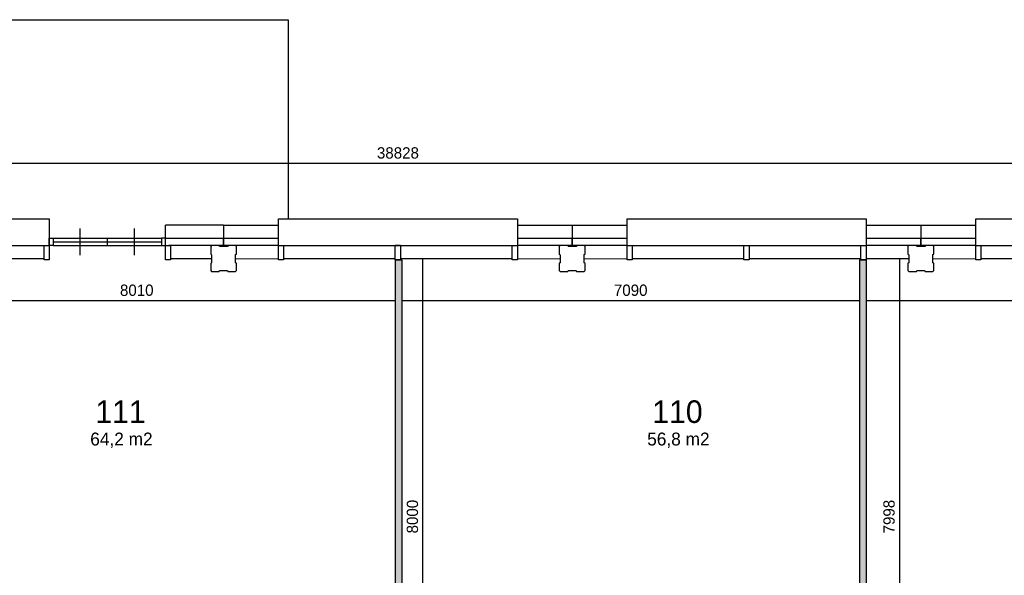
# Model space of a CAD drawing. Extents: x 126249 to 198477, y 373 to 102273.
# Tile 52 of 54: x 156491 to 171741, y 93663 to 102273. Entities that reach past the tile are written whole.
import ezdxf

# ---------------------------------------------------------------- set-up
doc = ezdxf.new("R2010")
doc.units = 0
doc.header["$MEASUREMENT"] = 0
doc.header["$PDMODE"] = 35
doc.header["$PDSIZE"] = -0.5
doc.layers.get('0').update_dxf_attribs({"linetype": 'CONTINUOUS'})
doc.layers.get('DEFPOINTS').update_dxf_attribs({"linetype": 'CONTINUOUS'})
for name, color, linetype in [('AL21----_BUITENWAND', 252, 'CONTINUOUS'), ('AL22----_BINNENWAND', 252, 'CONTINUOUS'), ('AL31----_BUITENKOZIJN', 252, 'CONTINUOUS'), ('AM$1A---_MAATVOERING', 252, 'CONTINUOUS'), ('Betonpalen', 252, 'CONTINUOUS'), ('LAYER01', 252, 'CONTINUOUS'), ('M2', 252, 'CONTINUOUS'), ('UNUSEDHATCH', 252, 'CONTINUOUS')]:
    doc.layers.add(name, color=color, linetype=linetype)
doc.styles.add('B-01', font='b-gbp')
doc.dimstyles.new('BBA_STAND', dxfattribs={"dimtxt": 175, "dimasz": 1, "dimexe": 1, "dimexo": 0.001, "dimgap": 75, "dimtad": 1, "dimdec": 0, "dimzin": 0, "dimdsep": 46, "dimtxsty": 'B-01', "dimblk": 'NONE', "dimblk1": 'NONE', "dimblk2": 'PIJL1', "dimcen": 1, "dimse1": 1, "dimse2": 1, "dimclrd": 256, "dimclre": 1, "dimclrt": 256, "dimadec": 0, "dimazin": 0, "dimtfac": 1, "dimtdec": 0, "dimtmove": 0, "dimatfit": 0, "dimldrblk": 'PIJL1', "dimfxl": 1, "dimtolj": 1, "dimtzin": 0, "dimarcsym": 0})

# ---------------------------------------------------------------- blocks, each defined once
blk = doc.blocks.new('*D23')
at = {"layer": 'AM$1A---_MAATVOERING', "lineweight": -2, "transparency": 16777216}
blk.add_line((181763, 100045), (142935, 100045), dxfattribs=at)
at = {"layer": 'DEFPOINTS', "color": 0, "transparency": 16777216}
for p in [(142935, 100045), (142935, 99087), (181763, 99087)]:
    blk.add_point(p, dxfattribs=at)
at = {"layer": 'AM$1A---_MAATVOERING', "transparency": 16777216, "insert": (162349, 100208), "char_height": 175, "attachment_point": 5, "style": 'B-01'}
blk.add_mtext('\\A1;38828', dxfattribs=at)
blk = doc.blocks.new('_None')
blk = doc.blocks.new('PIJL1')
at = {"color": 1, "linetype": 'ByBlock'}
blk.add_line((0, 83), (0, -83), dxfattribs=at)
blk.add_solid([(-100, 17), (-100, -17), (0, 0)], dxfattribs=at)
blk = doc.blocks.new('*D24')
at = {"layer": 'AM$1A---_MAATVOERING', "lineweight": -2, "transparency": 16777216}
blk.add_line((181249, 97917), (169599, 97917), dxfattribs=at)
at = {"layer": 'DEFPOINTS', "color": 0, "transparency": 16777216}
for p in [(169599, 98056), (181249, 98056), (169599, 97917)]:
    blk.add_point(p, dxfattribs=at)
at = {"layer": 'AM$1A---_MAATVOERING', "transparency": 16777216, "insert": (175424, 98080), "char_height": 175, "attachment_point": 5, "style": 'B-01'}
blk.add_mtext('\\A1;11650', dxfattribs=at)
blk = doc.blocks.new('*D25')
at = {"layer": 'AM$1A---_MAATVOERING', "lineweight": -2, "transparency": 16777216}
blk.add_line((170118, 98572), (170118, 90573), dxfattribs=at)
at = {"layer": 'DEFPOINTS', "color": 0, "transparency": 16777216}
for p in [(170966, 98572), (170118, 90573), (170802, 90573)]:
    blk.add_point(p, dxfattribs=at)
at = {"layer": 'AM$1A---_MAATVOERING', "transparency": 16777216, "insert": (169956, 94573), "char_height": 175, "attachment_point": 5, "rotation": 90, "style": 'B-01'}
blk.add_mtext('\\A1;7998', dxfattribs=at)
blk = doc.blocks.new('*D30')
at = {"layer": 'AM$1A---_MAATVOERING', "lineweight": -2, "transparency": 16777216}
blk.add_line((169499, 97917), (162409, 97917), dxfattribs=at)
at = {"layer": 'DEFPOINTS', "color": 0, "transparency": 16777216}
for p in [(162409, 97976), (162409, 97917), (169499, 97976)]:
    blk.add_point(p, dxfattribs=at)
at = {"layer": 'AM$1A---_MAATVOERING', "transparency": 16777216, "insert": (165954, 98080), "char_height": 175, "attachment_point": 5, "style": 'B-01'}
blk.add_mtext('\\A1;7090', dxfattribs=at)
blk = doc.blocks.new('*D31')
at = {"layer": 'AM$1A---_MAATVOERING', "lineweight": -2, "transparency": 16777216}
blk.add_line((162309, 97917), (154299, 97917), dxfattribs=at)
at = {"layer": 'DEFPOINTS', "color": 0, "transparency": 16777216}
for p in [(154299, 97917), (154299, 97917), (162309, 97917)]:
    blk.add_point(p, dxfattribs=at)
at = {"layer": 'AM$1A---_MAATVOERING', "transparency": 16777216, "insert": (158304, 98080), "char_height": 175, "attachment_point": 5, "style": 'B-01'}
blk.add_mtext('\\A1;8010', dxfattribs=at)
blk = doc.blocks.new('*D45')
at = {"layer": 'AM$1A---_MAATVOERING', "lineweight": -2, "transparency": 16777216}
blk.add_line((162736, 90573), (162736, 98573), dxfattribs=at)
at = {"layer": 'DEFPOINTS', "color": 0, "transparency": 16777216}
for p in [(162736, 98573), (164383, 98573), (162928, 90573)]:
    blk.add_point(p, dxfattribs=at)
at = {"layer": 'AM$1A---_MAATVOERING', "transparency": 16777216, "insert": (162574, 94573), "char_height": 175, "attachment_point": 5, "rotation": 90, "style": 'B-01'}
blk.add_mtext('\\A1;8000', dxfattribs=at)

msp = doc.modelspace()

# ---------------------------------------------------------------- hatches: boundary and pattern name
at = {"layer": 'UNUSEDHATCH'}
msp.add_hatch(color=256, dxfattribs=at).paths.add_polyline_path([(162408.8, 91923.5), (162408.8, 98553.5), (162308.8, 98553.5), (162308.8, 91923.5)])
h = msp.add_hatch(color=256, dxfattribs=at)
h.paths.add_polyline_path([(181228.8, 90421.9), (181228.8, 90521.9), (175898.8, 90521.9), (175898.8, 90421.9)])
h.paths.add_polyline_path([(181228.8, 86823.5), (181228.8, 86923.5), (177198.8, 86923.5), (177198.8, 86823.5)])
h.paths.add_polyline_path([(175798.8, 90421.9), (175798.8, 90521.9), (171798.8, 90521.9), (171798.8, 90421.9)])
h.paths.add_polyline_path([(175898.8, 86823.5), (175898.8, 86873.5), (175898.8, 87588.4), (175798.8, 87588.4), (175798.8, 86873.5), (175798.8, 86823.5)])
h.paths.add_polyline_path([(169598.8, 91923.5), (169598.8, 98553.5), (169498.8, 98553.5), (169498.8, 91923.5)])
h.paths.add_polyline_path([(169598.8, 90573.5), (169598.8, 90923.5), (169498.8, 90923.5), (169498.8, 90573.5)])

# ---------------------------------------------------------------- linework, layer by layer
at = {"layer": 'AL21----_BUITENWAND'}
for points in [[(137048.8, 102273.5), (160648.8, 102273.5)], [(160648.8, 102273.5), (160648.8, 99187.5)], [(159648.8, 99087.5), (158748.8, 99087.5)], [(159648.8, 99087.5), (159648.8, 98887.5)], [(159648.8, 99087.5), (160498.8, 99087.5)], [(164198.8, 99087.5), (165048.8, 99087.5)], [(165048.8, 99087.5), (165048.8, 98887.5)], [(165048.8, 99087.5), (165048.8, 98887.5)], [(165048.8, 99087.5), (165898.8, 99087.5)], [(169598.8, 99087.5), (170448.8, 99087.5)], [(170448.8, 99087.5), (171298.8, 99087.5)], [(170448.8, 99087.5), (170448.8, 98887.5)], [(170448.8, 99087.5), (170448.8, 98887.5)], [(158748.8, 98887.5), (159648.8, 98887.5)], [(159648.8, 98773.5), (159648.8, 98887.5)], [(159648.8, 98887.5), (159648.8, 98773.5)], [(159648.8, 98887.5), (160498.8, 98887.5)], [(164198.8, 98887.5), (165048.8, 98887.5)], [(165048.8, 98773.5), (165048.8, 98887.5)], [(165048.8, 98887.5), (165048.8, 98773.5)], [(165048.8, 98887.5), (165898.8, 98887.5)], [(169598.8, 98887.5), (170448.8, 98887.5)], [(170448.8, 98887.5), (171298.8, 98887.5)], [(170448.8, 98773.5), (170448.8, 98887.5)], [(170448.8, 98887.5), (170448.8, 98773.5)], [(159648.8, 98773.5), (158798.8, 98773.5)], [(160498.8, 98773.5), (159648.8, 98773.5)], [(165048.8, 98773.5), (164198.8, 98773.5)], [(165898.8, 98773.5), (165048.8, 98773.5)], [(170448.8, 98773.5), (169598.8, 98773.5)], [(171298.8, 98773.5), (170448.8, 98773.5)], [(158828.8, 98573.5), (159463.8, 98573.5)], [(159833.8, 98569.9), (160498.8, 98573.5)], [(164198.8, 98573.5), (164863.8, 98568.9)], [(165233.8, 98569.9), (165898.8, 98573.5)], [(169598.8, 98573.5), (170263.8, 98573.5)], [(170633.8, 98569.9), (171298.8, 98573.5)]]:
    msp.add_lwpolyline(points, dxfattribs=at)
at = {"layer": 'AL22----_BINNENWAND'}
for points in [[(162308.8, 98553.5), (162308.8, 91923.5)], [(162308.8, 98553.5), (162408.8, 98553.5)], [(162408.8, 98553.5), (162408.8, 91923.5)], [(169498.8, 98553.5), (169498.8, 91923.5)], [(169498.8, 98553.5), (169598.8, 98553.5)], [(169598.8, 98553.5), (169598.8, 91923.5)]]:
    msp.add_lwpolyline(points, dxfattribs=at)
at = {"layer": 'AL31----_BUITENKOZIJN'}
for p, q in [((155098.8, 98773.5), (156868.8, 98773.5)), ((160578.8, 98773.5), (164118.8, 98773.5)), ((165978.8, 98773.5), (169518.8, 98773.5)), ((171378.8, 98773.5), (174918.8, 98773.5))]:
    msp.add_line(p, q, dxfattribs=at)
for points in [[(155018.8, 99187.5), (156948.8, 99187.5)], [(156948.8, 99187.5), (156948.8, 98887.5)], [(160498.8, 98773.5), (160498.8, 99187.5), (164198.8, 99187.5), (164198.8, 99087.5)], [(164198.8, 99187.5), (164198.8, 98773.5)], [(165898.8, 98773.5), (165898.8, 99187.5), (169598.8, 99187.5), (169598.8, 99087.5)], [(169598.8, 99187.5), (169598.8, 98773.5)], [(171298.8, 98773.5), (171298.8, 99187.5), (174998.8, 99187.5), (174998.8, 99087.5)], [(157428.8, 98623.5), (157428.8, 98830.5), (157428.8, 99037.5)], [(158269, 98623.5), (158269, 98830.5), (158269, 99037.5)], [(158748.8, 98553.5), (158748.8, 99087.5)], [(156948.8, 98887.5), (156948.8, 98867.5)], [(156948.8, 98887.5), (156948.8, 98773.5)], [(157008.8, 98887.5), (158689.1, 98887.5)], [(157008.8, 98830.5), (158689.1, 98830.5)], [(157848.8, 98773.5), (157848.8, 98887.5)], [(156868.8, 98773.5), (156948.8, 98773.5)], [(156868.8, 98553.5), (156868.8, 98773.5)], [(156948.8, 98773.5), (156948.8, 98553.5)], [(157008.8, 98773.5), (158689.1, 98773.7)], [(158748.8, 98773.5), (158828.8, 98773.5)], [(158828.8, 98773.5), (158828.8, 98553.5)], [(162388.8, 98773.5), (162308.8, 98773.5)], [(155098.8, 98573.5), (156868.8, 98573.5)], [(156948.8, 98553.5), (156868.8, 98553.5)], [(158828.8, 98553.5), (158748.8, 98553.5)], [(160578.8, 98573.5), (162308.8, 98573.5)], [(162388.8, 98573.5), (164118.8, 98573.5)], [(165978.8, 98573.5), (167708.8, 98573.5)], [(167788.8, 98573.5), (169518.8, 98573.5)], [(171378.8, 98573.5), (173108.8, 98573.5)]]:
    msp.add_lwpolyline(points, dxfattribs=at)
for points in [[(156948.8, 98887.5), (157008.8, 98887.5), (157008.8, 98773.5), (156948.8, 98773.5)], [(158748.8, 98887.5), (158689.1, 98887.5), (158689.1, 98773.7), (158748.8, 98773.7)], [(160498.8, 98773.5), (160578.8, 98773.5), (160578.8, 98553.5), (160498.8, 98553.5)], [(162308.8, 98773.5), (162388.8, 98773.5), (162388.8, 98553.5), (162308.8, 98553.5)], [(164118.8, 98773.5), (164198.8, 98773.5), (164198.8, 98553.5), (164118.8, 98553.5)], [(165898.8, 98773.5), (165978.8, 98773.5), (165978.8, 98553.5), (165898.8, 98553.5)], [(167708.8, 98773.5), (167788.8, 98773.5), (167788.8, 98553.5), (167708.8, 98553.5)], [(169518.8, 98773.5), (169598.8, 98773.5), (169598.8, 98553.5), (169518.8, 98553.5)], [(171298.8, 98773.5), (171378.8, 98773.5), (171378.8, 98553.5), (171298.8, 98553.5)]]:
    msp.add_lwpolyline(points, close=True, dxfattribs=at)
at = {"layer": 'Betonpalen'}
for points in [[(159463.8, 98373.4), (159578.8, 98373.4), (159586.8, 98388.4), (159711.8, 98388.4), (159716.8, 98373.4), (159833.8, 98373.4), (159848.8, 98388.4), (159848.8, 98499.4), (159833.8, 98507.4), (159833.8, 98632.4), (159848.8, 98637.4), (159848.8, 98758.4), (159833.8, 98773.4), (159718.8, 98773.4), (159710.8, 98758.4), (159585.8, 98758.4), (159580.8, 98773.4), (159463.8, 98773.4), (159448.8, 98758.4), (159448.8, 98639.4), (159463.8, 98631.4), (159463.8, 98506.4), (159448.8, 98501.4), (159448.8, 98388.4)], [(164863.8, 98373.4), (164978.8, 98373.4), (164986.8, 98388.4), (165111.8, 98388.4), (165116.8, 98373.4), (165233.8, 98373.4), (165248.8, 98388.4), (165248.8, 98499.4), (165233.8, 98507.4), (165233.8, 98632.4), (165248.8, 98637.4), (165248.8, 98758.4), (165233.8, 98773.4), (165118.8, 98773.4), (165110.8, 98758.4), (164985.8, 98758.4), (164980.8, 98773.4), (164863.8, 98773.4), (164848.8, 98758.4), (164848.8, 98639.4), (164863.8, 98631.4), (164863.8, 98506.4), (164848.8, 98501.4), (164848.8, 98388.4)], [(170263.8, 98373.4), (170378.8, 98373.4), (170386.8, 98388.4), (170511.8, 98388.4), (170516.8, 98373.4), (170633.8, 98373.4), (170648.8, 98388.4), (170648.8, 98499.4), (170633.8, 98507.4), (170633.8, 98632.4), (170648.8, 98637.4), (170648.8, 98758.4), (170633.8, 98773.4), (170518.8, 98773.4), (170510.8, 98758.4), (170385.8, 98758.4), (170380.8, 98773.4), (170263.8, 98773.4), (170248.8, 98758.4), (170248.8, 98639.4), (170263.8, 98631.4), (170263.8, 98506.4), (170248.8, 98501.4), (170248.8, 98388.4)], [(159448.8, 98388.4), (159463.8, 98373.4)], [(164848.8, 98388.4), (164863.8, 98373.4)], [(170248.8, 98388.4), (170263.8, 98373.4)]]:
    msp.add_lwpolyline(points, dxfattribs=at)

# ---------------------------------------------------------------- texts
at = {"layer": 'LAYER01', "style": 'B-01'}
for s, p in [('110', (166287.5, 96024.4)), ('111', (157661.5, 96024.4))]:
    msp.add_text(s, height=350, rotation=0, dxfattribs=at).set_placement(p)
at = {"layer": 'M2', "char_height": 200, "width": 1805, "attachment_point": 1, "style": 'B-01'}
for s, insert in [('64,2 m2', (157583.5, 95875.2)), ('56,8 m2', (166209.5, 95875.2))]:
    msp.add_mtext(s, dxfattribs=dict(at, insert=insert))

# ---------------------------------------------------------------- dimensions: what is measured, and where the dimension line sits
at = {"layer": 'AM$1A---_MAATVOERING'}
for base, p1, p2, picture, middle in [((142934.8, 100045.5), (181762.7, 99087.5), (142934.8, 99087.4), '*D23', (162348.8, 100208)), ((154298.8, 97917.5), (162308.8, 97917.5), (154298.8, 97917.5), '*D31', (158303.8, 98080)), ((162408.8, 97917.5), (169498.8, 97976.5), (162408.8, 97976.5), '*D30', (165953.8, 98080)), ((169598.8, 97917.5), (181248.8, 98055.9), (169598.8, 98055.9), '*D24', (175423.8, 98080))]:
    dim = msp.add_linear_dim(base=base, p1=p1, p2=p2, dimstyle='BBA_STAND', dxfattribs=at)
    dim.commit()
    dim.dimension.update_dxf_attribs({"geometry": picture, "text_midpoint": middle})
for base, p1, p2, picture, middle in [((162736.4, 98573.2), (162928.4, 90573.5), (164383, 98573.2), '*D45', (162573.9, 94573.3)), ((170118.4, 90573.5), (170966.3, 98571.7), (170802.4, 90573.5), '*D25', (169955.9, 94572.6))]:
    dim = msp.add_linear_dim(base=base, p1=p1, p2=p2, angle=270, dimstyle='BBA_STAND', dxfattribs=at)
    dim.commit()
    dim.dimension.update_dxf_attribs({"geometry": picture, "text_midpoint": middle})

doc.saveas('drawing.dxf')
